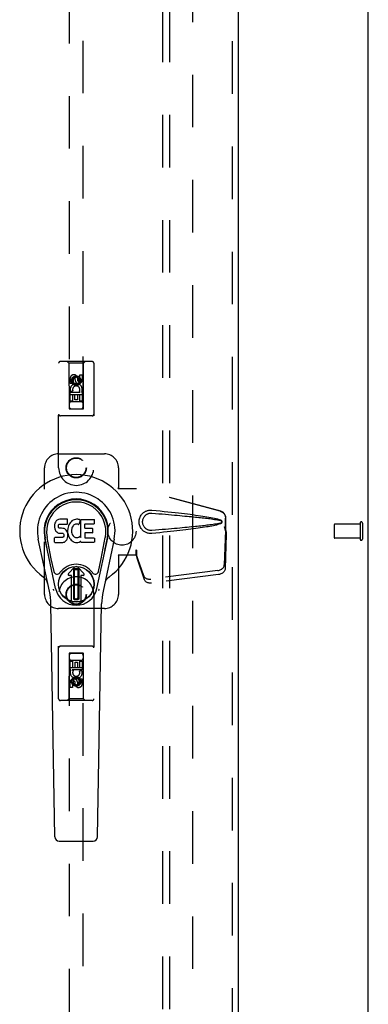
# Model space of a CAD drawing. Header units: inches. Extents: x 0 to 170, y 0 to 110.
# Tile 4 of 15: x 75 to 81, y 32 to 50. Entities that reach past the tile are written whole.
import ezdxf

# ---------------------------------------------------------------- set-up
doc = ezdxf.new("R2010")
doc.units = ezdxf.units.IN
doc.header["$LTSCALE"] = 9.35
doc.header["$MEASUREMENT"] = 0
doc.linetypes.add('HIDDEN', pattern=[0.2, 0.1, -0.1])
doc.layers.get('0').update_dxf_attribs({"linetype": 'CONTINUOUS'})
for name, color, linetype in [('DEFAULT_2', 8, 'HIDDEN'), ('DOOR_ASSEMBLY', 7, 'CONTINUOUS'), ('SUBPANEL', 7, 'CONTINUOUS')]:
    doc.layers.add(name, color=color, linetype=linetype)

msp = doc.modelspace()

# ---------------------------------------------------------------- linework, layer by layer
at = {"color": 3, "linetype": 'Continuous'}
msp.add_line((81.131, 6.69), (81.131, 74.482), dxfattribs=at)
at = {"layer": 'DEFAULT_2', "color": 8, "linetype": 'HIDDEN'}
for p, q in [((78.006, 71.138), (78.006, 10.034)), ((80.527, 40.7), (80.527, 40.472)), ((80.984, 40.71), (80.537, 40.71)), ((80.984, 40.728), (80.984, 40.444)), ((81.027, 40.728), (81.027, 40.444)), ((80.984, 40.462), (80.537, 40.462))]:
    msp.add_line(p, q, dxfattribs=at)
for centre, radius, start, end in [((80.537, 40.7), 0.01, 90, 180), ((81.005, 40.728), 0.0215, 0, 180), ((80.537, 40.472), 0.01, 180, 270), ((81.005, 40.444), 0.0215, 180, 360)]:
    msp.add_arc(centre, radius, start, end, dxfattribs=at)
at = {"layer": 'DOOR_ASSEMBLY', "color": 8, "linetype": 'HIDDEN'}
for p, q in [((78.714, 71.732), (78.714, 9.44)), ((75.818, 70.759), (75.818, 42.757)), ((76.068, 42.757), (76.068, 70.759)), ((76.226, 43.599), (75.661, 43.599)), ((75.813, 43.569), (75.783, 43.599)), ((76.073, 43.569), (76.103, 43.599)), ((75.631, 41.711), (75.631, 43.569)), ((76.073, 43.569), (75.813, 43.569)), ((75.813, 43.569), (75.817, 42.759)), ((76.07, 42.759), (76.073, 43.569)), ((76.256, 43.569), (76.256, 41.711)), ((75.837, 43.209), (75.837, 43.301)), ((75.879, 43.301), (75.879, 43.209)), ((75.943, 43.33), (75.881, 43.294)), ((75.881, 43.294), (75.891, 43.289)), ((75.881, 43.294), (75.881, 43.222)), ((75.881, 43.222), (75.891, 43.228)), ((75.943, 43.319), (75.891, 43.289)), ((75.891, 43.289), (75.891, 43.228)), ((75.891, 43.228), (75.943, 43.198)), ((75.923, 43.273), (75.923, 43.301)), ((76.006, 43.294), (75.943, 43.33)), ((75.943, 43.33), (75.943, 43.319)), ((75.996, 43.289), (75.943, 43.319)), ((75.943, 43.198), (75.996, 43.228)), ((75.964, 43.315), (75.964, 43.269)), ((76.006, 43.294), (75.996, 43.289)), ((75.996, 43.228), (75.996, 43.289)), ((76.006, 43.222), (75.996, 43.228)), ((76.006, 43.222), (76.006, 43.294)), ((76.007, 43.365), (76.05, 43.365)), ((76.007, 43.273), (76.007, 43.365)), ((76.05, 43.365), (76.05, 43.273)), ((75.879, 43.209), (75.837, 43.209)), ((75.837, 43.053), (76.014, 43.053)), ((75.837, 42.896), (75.837, 43.053)), ((75.885, 43.077), (75.846, 43.06)), ((75.881, 43.222), (75.943, 43.186)), ((75.943, 43.186), (76.006, 43.222)), ((75.943, 43.186), (75.943, 43.198)), ((76.014, 43.053), (75.996, 43.066)), ((76.039, 43.056), (76.037, 43.053)), ((76.037, 43.053), (76.05, 43.053)), ((76.05, 43.053), (76.05, 42.896)), ((76.071, 43.009), (75.816, 43.009)), ((75.879, 42.896), (75.837, 42.896)), ((76.028, 42.884), (75.858, 42.884)), ((75.921, 43.01), (75.879, 43.01)), ((75.879, 43.01), (75.879, 42.896)), ((75.921, 42.918), (75.921, 43.01)), ((75.964, 42.918), (75.921, 42.918)), ((76.007, 43.01), (75.964, 43.01)), ((75.964, 43.01), (75.964, 42.918)), ((76.007, 42.896), (76.007, 43.01)), ((76.05, 42.896), (76.007, 42.896)), ((75.817, 42.759), (76.07, 42.759)), ((75.818, 42.76), (76.068, 42.76)), ((75.818, 42.757), (76.068, 42.757)), ((76.226, 42.634), (75.661, 42.634)), ((75.631, 41.961), (76.443, 41.961)), ((75.381, 39.461), (75.381, 41.711)), ((76.693, 41.711), (76.693, 41.358)), ((76.69, 41.341), (76.693, 41.358)), ((76.69, 41.341), (77.011, 41.341)), ((76.698, 41.341), (76.693, 41.358)), ((78.501, 40.939), (77.003, 41.341)), ((78.509, 40.939), (77.011, 41.341)), ((78.593, 40.588), (78.593, 40.818)), ((78.601, 40.588), (78.601, 40.818)), ((78.571, 40.67), (78.593, 40.588)), ((78.579, 40.67), (78.601, 40.588)), ((78.595, 40.616), (78.604, 40.56)), ((78.593, 40.6), (78.573, 39.985)), ((78.606, 40.529), (78.587, 39.913)), ((78.593, 40.6), (78.606, 40.529)), ((78.601, 40.588), (78.593, 40.588)), ((78.604, 40.56), (78.604, 40.549)), ((78.604, 40.549), (78.605, 40.538)), ((78.605, 40.538), (78.606, 40.529)), ((77.011, 40.161), (76.69, 40.161)), ((76.69, 40.161), (76.693, 40.144)), ((76.698, 40.161), (76.693, 40.144)), ((76.693, 40.144), (76.693, 39.461)), ((77.011, 40.249), (77.003, 40.249)), ((77.003, 40.249), (77.003, 40.161)), ((77.142, 39.791), (77.01, 40.174)), ((77.023, 40.103), (77.01, 40.174)), ((77.011, 40.249), (77.011, 40.161)), ((77.155, 39.72), (77.023, 40.103)), ((78.456, 39.885), (77.268, 39.733)), ((78.469, 39.814), (77.282, 39.662)), ((75.631, 37.604), (75.631, 39.461)), ((76.256, 39.461), (76.256, 37.604)), ((76.443, 39.211), (75.631, 39.211)), ((76.226, 38.539), (75.661, 38.539)), ((75.817, 38.414), (75.813, 37.604)), ((75.817, 38.414), (76.07, 38.414)), ((76.068, 38.415), (75.818, 38.415)), ((75.818, 38.415), (75.818, 10.414)), ((76.068, 38.412), (75.818, 38.412)), ((76.068, 10.414), (76.068, 38.415)), ((76.073, 37.604), (76.07, 38.414)), ((75.816, 38.164), (76.071, 38.164)), ((75.837, 38.276), (75.879, 38.276)), ((75.837, 38.12), (75.837, 38.276)), ((75.858, 38.289), (76.028, 38.289)), ((75.879, 38.276), (75.879, 38.162)), ((75.879, 38.162), (75.923, 38.162)), ((75.923, 38.254), (75.965, 38.254)), ((75.923, 38.162), (75.923, 38.254)), ((75.965, 38.254), (75.965, 38.162)), ((75.965, 38.162), (76.007, 38.162)), ((76.007, 38.276), (76.05, 38.276)), ((76.007, 38.162), (76.007, 38.276)), ((76.05, 38.276), (76.05, 38.12)), ((75.849, 38.12), (75.837, 38.12)), ((75.847, 38.116), (75.849, 38.12)), ((76.05, 38.12), (75.872, 38.12)), ((75.872, 38.12), (75.891, 38.107)), ((75.943, 37.986), (75.881, 37.95)), ((76.006, 37.95), (75.943, 37.986)), ((75.943, 37.986), (75.943, 37.974)), ((76.002, 38.095), (76.041, 38.112)), ((75.837, 37.807), (75.837, 37.899)), ((75.879, 37.807), (75.837, 37.807)), ((75.879, 37.899), (75.879, 37.807)), ((75.881, 37.95), (75.891, 37.944)), ((75.881, 37.95), (75.881, 37.878)), ((75.881, 37.878), (75.891, 37.884)), ((75.881, 37.878), (75.943, 37.842)), ((75.943, 37.974), (75.891, 37.944)), ((75.891, 37.944), (75.891, 37.884)), ((75.891, 37.884), (75.943, 37.853)), ((75.923, 37.857), (75.923, 37.903)), ((75.996, 37.944), (75.943, 37.974)), ((75.943, 37.853), (75.996, 37.884)), ((75.943, 37.842), (76.006, 37.878)), ((75.943, 37.842), (75.943, 37.853)), ((75.964, 37.899), (75.964, 37.871)), ((76.006, 37.95), (75.996, 37.944)), ((75.996, 37.884), (75.996, 37.944)), ((76.006, 37.878), (75.996, 37.884)), ((76.006, 37.878), (76.006, 37.95)), ((76.007, 37.963), (76.05, 37.963)), ((76.007, 37.871), (76.007, 37.963)), ((76.05, 37.963), (76.05, 37.871)), ((76.226, 37.574), (75.661, 37.574)), ((75.813, 37.604), (75.783, 37.574)), ((76.073, 37.604), (75.813, 37.604)), ((76.073, 37.604), (76.103, 37.574))]:
    msp.add_line(p, q, dxfattribs=at)
at = {"layer": 'DOOR_ASSEMBLY', "color": 3, "linetype": 'Continuous'}
msp.add_line((78.818, 71.732), (78.818, 9.44), dxfattribs=at)
at = {"layer": 'DOOR_ASSEMBLY', "color": 7, "linetype": 'Continuous'}
for p, q in [((75.605, 40.78), (75.595, 40.774)), ((75.627, 40.79), (75.605, 40.78)), ((75.65, 40.797), (75.627, 40.79)), ((75.79, 40.797), (75.65, 40.797)), ((75.791, 40.755), (75.79, 40.797)), ((75.886, 40.78), (75.867, 40.767)), ((75.906, 40.789), (75.886, 40.78)), ((75.928, 40.794), (75.906, 40.789)), ((75.95, 40.796), (75.928, 40.794)), ((75.972, 40.796), (75.95, 40.796)), ((75.984, 40.794), (75.972, 40.796)), ((75.994, 40.791), (75.984, 40.794)), ((76.013, 40.778), (75.994, 40.791)), ((76.023, 40.795), (76.26, 40.795)), ((76.023, 40.47), (76.023, 40.795)), ((76.264, 40.791), (76.264, 40.717)), ((75.559, 40.7), (75.557, 40.677)), ((75.557, 40.677), (75.558, 40.653)), ((75.558, 40.653), (75.562, 40.629)), ((75.564, 40.724), (75.559, 40.7)), ((75.562, 40.629), (75.57, 40.607)), ((75.573, 40.746), (75.564, 40.724)), ((75.57, 40.607), (75.583, 40.587)), ((75.587, 40.766), (75.573, 40.746)), ((75.595, 40.774), (75.587, 40.766)), ((75.628, 40.665), (75.629, 40.68)), ((75.629, 40.657), (75.628, 40.665)), ((75.629, 40.68), (75.631, 40.695)), ((75.631, 40.65), (75.629, 40.657)), ((75.631, 40.695), (75.634, 40.702)), ((75.636, 40.644), (75.631, 40.65)), ((75.634, 40.702), (75.64, 40.707)), ((75.642, 40.64), (75.636, 40.644)), ((75.64, 40.707), (75.654, 40.711)), ((75.656, 40.636), (75.642, 40.64)), ((75.654, 40.711), (75.669, 40.712)), ((75.68, 40.637), (75.656, 40.636)), ((75.669, 40.712), (75.782, 40.712)), ((75.704, 40.635), (75.68, 40.637)), ((75.728, 40.63), (75.704, 40.635)), ((75.739, 40.625), (75.728, 40.63)), ((75.748, 40.619), (75.739, 40.625)), ((75.766, 40.602), (75.748, 40.619)), ((75.779, 40.582), (75.766, 40.602)), ((75.782, 40.712), (75.787, 40.713)), ((75.787, 40.713), (75.789, 40.718)), ((75.789, 40.718), (75.79, 40.731)), ((75.794, 40.633), (75.789, 40.589)), ((75.79, 40.731), (75.791, 40.755)), ((75.798, 40.655), (75.794, 40.633)), ((75.804, 40.677), (75.798, 40.655)), ((75.813, 40.697), (75.804, 40.677)), ((75.823, 40.717), (75.813, 40.697)), ((75.836, 40.735), (75.823, 40.717)), ((75.851, 40.752), (75.836, 40.735)), ((75.867, 40.767), (75.851, 40.752)), ((75.863, 40.632), (75.859, 40.605)), ((75.859, 40.605), (75.859, 40.578)), ((75.866, 40.644), (75.863, 40.632)), ((75.872, 40.656), (75.866, 40.644)), ((75.886, 40.679), (75.872, 40.656)), ((75.895, 40.69), (75.886, 40.679)), ((75.905, 40.697), (75.895, 40.69)), ((75.93, 40.708), (75.905, 40.697)), ((75.943, 40.711), (75.93, 40.708)), ((75.956, 40.711), (75.943, 40.711)), ((75.97, 40.708), (75.956, 40.711)), ((75.982, 40.703), (75.97, 40.708)), ((76.014, 40.773), (75.988, 40.705)), ((76.093, 40.708), (76.093, 40.64)), ((76.26, 40.712), (76.098, 40.712)), ((76.098, 40.636), (76.229, 40.636)), ((76.233, 40.631), (76.233, 40.558)), ((75.467, 39.516), (75.269, 40.442)), ((75.577, 39.564), (75.385, 40.467)), ((75.433, 40.241), (75.389, 40.468)), ((75.501, 40.094), (75.426, 40.475)), ((75.56, 40.391), (75.56, 40.466)), ((75.623, 40.471), (75.564, 40.47)), ((75.583, 40.587), (75.599, 40.57)), ((75.599, 40.57), (75.619, 40.556)), ((75.619, 40.556), (75.63, 40.552)), ((75.684, 40.471), (75.623, 40.471)), ((75.63, 40.552), (75.642, 40.55)), ((75.642, 40.55), (75.689, 40.55)), ((75.699, 40.472), (75.684, 40.471)), ((75.689, 40.55), (75.697, 40.549)), ((75.697, 40.549), (75.704, 40.547)), ((75.706, 40.476), (75.699, 40.472)), ((75.704, 40.547), (75.71, 40.542)), ((75.711, 40.481), (75.706, 40.476)), ((75.71, 40.542), (75.715, 40.536)), ((75.721, 40.493), (75.711, 40.481)), ((75.715, 40.536), (75.721, 40.523)), ((75.721, 40.523), (75.724, 40.507)), ((75.723, 40.5), (75.721, 40.493)), ((75.724, 40.507), (75.723, 40.5)), ((75.768, 40.422), (75.775, 40.432)), ((75.775, 40.432), (75.78, 40.443)), ((75.788, 40.56), (75.779, 40.582)), ((75.78, 40.443), (75.789, 40.465)), ((75.794, 40.536), (75.788, 40.56)), ((75.789, 40.589), (75.79, 40.567)), ((75.789, 40.465), (75.795, 40.489)), ((75.79, 40.567), (75.793, 40.545)), ((75.793, 40.545), (75.798, 40.523)), ((75.797, 40.513), (75.794, 40.536)), ((75.795, 40.489), (75.797, 40.513)), ((75.798, 40.523), (75.805, 40.502)), ((75.805, 40.502), (75.826, 40.463)), ((75.826, 40.463), (75.839, 40.444)), ((75.839, 40.444), (75.853, 40.427)), ((75.853, 40.427), (75.87, 40.412)), ((75.859, 40.578), (75.86, 40.565)), ((75.86, 40.565), (75.863, 40.552)), ((75.863, 40.552), (75.873, 40.527)), ((75.873, 40.527), (75.887, 40.504)), ((75.887, 40.504), (75.895, 40.494)), ((75.895, 40.494), (75.905, 40.485)), ((75.905, 40.485), (75.917, 40.478)), ((75.917, 40.478), (75.929, 40.473)), ((75.929, 40.473), (75.942, 40.47)), ((75.942, 40.47), (75.956, 40.47)), ((75.956, 40.47), (75.969, 40.472)), ((75.969, 40.472), (75.981, 40.476)), ((75.981, 40.476), (75.994, 40.481)), ((75.994, 40.481), (76.005, 40.489)), ((76.011, 40.488), (76.023, 40.47)), ((76.094, 40.549), (76.094, 40.472)), ((76.229, 40.554), (76.099, 40.554)), ((76.099, 40.467), (76.26, 40.467)), ((76.265, 40.463), (76.265, 40.391)), ((76.309, 39.564), (76.502, 40.467)), ((76.386, 40.094), (76.46, 40.475)), ((76.617, 40.442), (76.42, 39.516)), ((76.453, 40.241), (76.498, 40.468)), ((75.564, 40.386), (75.708, 40.386)), ((75.708, 40.386), (75.72, 40.388)), ((75.72, 40.388), (75.732, 40.392)), ((75.732, 40.392), (75.751, 40.405)), ((75.751, 40.405), (75.768, 40.422)), ((75.87, 40.412), (75.888, 40.399)), ((75.888, 40.399), (75.897, 40.394)), ((75.897, 40.394), (75.908, 40.39)), ((75.908, 40.39), (75.93, 40.384)), ((75.93, 40.384), (75.952, 40.382)), ((75.952, 40.382), (75.974, 40.385)), ((75.974, 40.385), (75.995, 40.392)), ((75.995, 40.392), (76.014, 40.403)), ((76.025, 40.403), (76.014, 40.403)), ((76.014, 40.403), (76.014, 40.403)), ((76.025, 40.391), (76.025, 40.403)), ((76.26, 40.386), (76.029, 40.386)), ((75.549, 39.869), (75.501, 40.094)), ((76.338, 39.869), (76.386, 40.094)), ((75.805, 39.833), (75.915, 39.943)), ((75.915, 39.943), (75.805, 39.833)), ((75.9, 39.905), (75.914, 39.919)), ((75.914, 39.891), (75.9, 39.905)), ((75.9, 39.378), (75.9, 39.905)), ((75.914, 39.919), (75.973, 39.919)), ((75.914, 39.919), (75.927, 39.905)), ((75.927, 39.905), (75.914, 39.891)), ((75.927, 39.905), (75.959, 39.905)), ((75.959, 39.905), (75.973, 39.919)), ((75.973, 39.892), (75.959, 39.905)), ((76.081, 39.833), (75.971, 39.943)), ((75.971, 39.943), (76.081, 39.833)), ((75.973, 39.919), (75.987, 39.905)), ((75.987, 39.905), (75.973, 39.892)), ((75.987, 39.905), (75.987, 39.378)), ((75.861, 39.799), (75.819, 39.799)), ((75.861, 39.799), (75.819, 39.799)), ((75.861, 39.799), (75.861, 39.799)), ((75.861, 39.34), (75.861, 39.799)), ((75.861, 39.34), (75.861, 39.799)), ((75.914, 39.392), (75.914, 39.891)), ((75.973, 39.892), (75.973, 39.392)), ((76.067, 39.799), (76.026, 39.799)), ((76.067, 39.799), (76.026, 39.799)), ((76.026, 39.799), (76.026, 39.799)), ((76.026, 39.799), (76.026, 39.34)), ((76.026, 39.799), (76.026, 39.34)), ((75.9, 39.378), (75.914, 39.392)), ((75.914, 39.364), (75.9, 39.378)), ((75.914, 39.392), (75.928, 39.378)), ((75.928, 39.378), (75.914, 39.364)), ((75.959, 39.378), (75.928, 39.378)), ((75.959, 39.378), (75.973, 39.392)), ((75.973, 39.364), (75.959, 39.378)), ((75.973, 39.392), (75.987, 39.378)), ((75.987, 39.378), (75.973, 39.364)), ((75.565, 35.152), (75.492, 39.291)), ((75.973, 39.364), (75.914, 39.364)), ((76.322, 35.152), (76.394, 39.291)), ((75.643, 35.074), (76.243, 35.074))]:
    msp.add_line(p, q, dxfattribs=at)
at = {"layer": 'DOOR_ASSEMBLY', "color": 8, "linetype": 'HIDDEN'}
for points in [[(77.287, 40.543), (77.274, 40.542), (77.261, 40.542), (77.248, 40.543), (77.236, 40.544), (77.223, 40.547), (77.21, 40.55), (77.198, 40.554), (77.186, 40.559), (77.174, 40.564), (77.163, 40.57), (77.151, 40.578), (77.14, 40.586), (77.129, 40.596), (77.117, 40.607), (77.106, 40.619), (77.096, 40.634), (77.087, 40.649), (77.079, 40.665), (77.072, 40.681), (77.067, 40.698), (77.063, 40.716), (77.061, 40.733), (77.061, 40.75), (77.061, 40.768), (77.063, 40.785), (77.067, 40.802), (77.072, 40.819), (77.078, 40.836), (77.086, 40.852), (77.095, 40.867), (77.105, 40.881), (77.116, 40.894), (77.128, 40.905), (77.139, 40.915), (77.15, 40.924), (77.162, 40.931), (77.174, 40.938), (77.185, 40.943), (77.197, 40.948), (77.21, 40.952), (77.222, 40.955), (77.235, 40.958), (77.248, 40.959)], [(77.248, 40.959), (77.261, 40.96), (77.274, 40.96), (77.287, 40.959)], [(77.287, 40.959), (77.363, 40.951), (77.435, 40.944), (77.505, 40.937), (77.572, 40.93), (77.636, 40.923), (77.698, 40.916), (77.757, 40.91), (77.813, 40.903), (77.867, 40.897), (77.919, 40.89), (77.969, 40.884), (78.017, 40.878), (78.063, 40.872), (78.107, 40.866), (78.149, 40.86), (78.189, 40.854), (78.228, 40.848), (78.265, 40.842), (78.3, 40.836), (78.334, 40.83), (78.366, 40.823), (78.397, 40.817), (78.426, 40.81), (78.454, 40.803), (78.48, 40.795), (78.505, 40.786)], [(77.287, 40.597), (77.278, 40.596), (77.268, 40.596), (77.259, 40.597), (77.25, 40.598), (77.24, 40.6), (77.231, 40.602), (77.222, 40.605), (77.214, 40.609), (77.205, 40.613), (77.197, 40.618), (77.189, 40.623), (77.181, 40.629), (77.172, 40.636), (77.164, 40.644), (77.157, 40.653), (77.149, 40.663), (77.143, 40.674), (77.137, 40.685), (77.132, 40.697), (77.129, 40.708), (77.126, 40.719), (77.124, 40.729), (77.123, 40.74), (77.123, 40.75), (77.123, 40.761), (77.124, 40.771), (77.126, 40.782), (77.128, 40.793), (77.132, 40.804), (77.136, 40.815), (77.142, 40.826), (77.148, 40.837), (77.155, 40.847), (77.163, 40.857), (77.171, 40.865), (77.18, 40.872), (77.188, 40.879), (77.196, 40.884), (77.205, 40.889), (77.213, 40.893), (77.222, 40.897), (77.231, 40.9), (77.24, 40.902), (77.249, 40.904), (77.259, 40.905), (77.268, 40.906), (77.278, 40.906), (77.287, 40.906)], [(77.287, 40.906), (77.35, 40.9), (77.412, 40.895), (77.471, 40.89), (77.528, 40.885), (77.582, 40.88), (77.635, 40.876), (77.686, 40.871), (77.735, 40.867), (77.782, 40.863), (77.827, 40.858), (77.87, 40.854), (77.911, 40.851), (77.951, 40.847), (77.988, 40.843), (78.024, 40.84), (78.059, 40.836), (78.091, 40.833), (78.123, 40.829), (78.153, 40.826), (78.182, 40.823), (78.21, 40.82), (78.238, 40.817), (78.265, 40.813), (78.292, 40.81), (78.319, 40.807), (78.345, 40.803), (78.372, 40.799), (78.399, 40.795), (78.426, 40.791), (78.453, 40.786), (78.479, 40.781), (78.505, 40.775)], [(78.501, 40.939), (78.514, 40.934), (78.526, 40.929), (78.538, 40.922), (78.549, 40.914), (78.559, 40.904), (78.568, 40.894), (78.575, 40.883), (78.582, 40.871), (78.587, 40.858), (78.59, 40.845), (78.593, 40.832), (78.593, 40.818)], [(78.505, 40.786), (78.511, 40.783), (78.517, 40.779), (78.521, 40.774), (78.525, 40.769), (78.527, 40.763), (78.529, 40.758), (78.53, 40.751), (78.529, 40.745), (78.528, 40.739), (78.525, 40.733), (78.521, 40.728), (78.517, 40.723), (78.511, 40.719), (78.505, 40.716)], [(78.505, 40.775), (78.511, 40.773), (78.515, 40.771), (78.519, 40.768), (78.522, 40.764), (78.524, 40.76), (78.525, 40.755), (78.526, 40.751), (78.525, 40.746), (78.524, 40.742), (78.522, 40.738), (78.519, 40.734), (78.515, 40.731), (78.51, 40.729), (78.505, 40.727)], [(78.601, 40.818), (78.6, 40.832), (78.598, 40.845), (78.594, 40.858), (78.589, 40.871), (78.583, 40.883), (78.575, 40.894), (78.566, 40.904), (78.556, 40.914), (78.546, 40.922), (78.534, 40.929), (78.522, 40.934), (78.509, 40.939)], [(78.505, 40.727), (78.479, 40.721), (78.453, 40.716), (78.426, 40.711), (78.399, 40.707), (78.373, 40.703), (78.346, 40.699), (78.319, 40.695), (78.292, 40.692), (78.265, 40.689), (78.238, 40.686), (78.211, 40.682), (78.183, 40.679), (78.154, 40.676), (78.123, 40.673), (78.092, 40.669), (78.059, 40.666), (78.025, 40.663), (77.989, 40.659), (77.951, 40.655), (77.912, 40.652), (77.871, 40.648), (77.827, 40.644), (77.782, 40.64), (77.736, 40.635), (77.687, 40.631), (77.636, 40.626), (77.583, 40.622), (77.528, 40.617), (77.471, 40.612), (77.412, 40.607), (77.351, 40.602), (77.287, 40.597)], [(78.505, 40.716), (78.483, 40.708), (78.459, 40.701), (78.433, 40.694), (78.407, 40.688), (78.379, 40.682), (78.35, 40.676), (78.319, 40.67), (78.288, 40.664), (78.255, 40.659), (78.22, 40.653), (78.184, 40.648), (78.147, 40.642), (78.107, 40.636), (78.067, 40.631), (78.024, 40.625), (77.98, 40.619), (77.934, 40.614), (77.887, 40.608), (77.837, 40.602), (77.785, 40.596), (77.731, 40.59), (77.675, 40.583), (77.616, 40.577), (77.556, 40.571), (77.492, 40.564), (77.427, 40.557), (77.358, 40.55), (77.287, 40.543)], [(78.571, 40.67), (78.577, 40.65), (78.582, 40.631), (78.588, 40.612), (78.593, 40.594), (78.598, 40.576), (78.604, 40.56)], [(78.579, 40.67), (78.582, 40.66), (78.584, 40.651), (78.587, 40.642), (78.59, 40.633), (78.592, 40.624), (78.595, 40.616)], [(78.595, 40.616), (78.595, 40.613), (78.594, 40.61), (78.594, 40.607), (78.593, 40.605), (78.593, 40.602), (78.593, 40.6)], [(77.003, 40.249), (77.006, 40.228), (77.009, 40.208), (77.011, 40.189), (77.014, 40.17), (77.021, 40.123)], [(77.011, 40.228), (77.011, 40.208), (77.011, 40.199), (77.01, 40.19)], [(77.01, 40.19), (77.01, 40.185), (77.01, 40.182), (77.01, 40.179), (77.01, 40.177), (77.01, 40.174)], [(77.011, 40.249), (77.011, 40.238), (77.011, 40.228)], [(77.018, 40.142), (77.016, 40.152), (77.014, 40.17), (77.013, 40.186), (77.011, 40.2), (77.011, 40.213), (77.011, 40.221)], [(77.021, 40.123), (77.023, 40.108), (77.023, 40.103)], [(78.456, 39.885), (78.471, 39.888), (78.486, 39.892), (78.501, 39.898), (78.514, 39.904), (78.527, 39.912), (78.538, 39.92), (78.548, 39.93), (78.557, 39.94), (78.564, 39.951), (78.569, 39.962), (78.572, 39.973), (78.573, 39.985)], [(78.587, 39.913), (78.586, 39.902), (78.582, 39.891), (78.577, 39.88), (78.571, 39.869), (78.562, 39.859), (78.552, 39.849), (78.541, 39.841), (78.528, 39.833), (78.514, 39.826), (78.5, 39.821), (78.485, 39.817), (78.469, 39.814)], [(77.142, 39.791), (77.146, 39.781), (77.152, 39.772), (77.159, 39.764), (77.167, 39.756), (77.177, 39.749), (77.188, 39.744), (77.2, 39.739), (77.213, 39.735), (77.226, 39.733), (77.24, 39.732), (77.254, 39.732), (77.268, 39.733)], [(77.282, 39.662), (77.268, 39.661), (77.254, 39.661), (77.24, 39.662), (77.226, 39.664), (77.214, 39.668), (77.202, 39.672), (77.191, 39.678), (77.181, 39.685), (77.172, 39.692), (77.165, 39.701), (77.159, 39.71), (77.155, 39.72)]]:
    msp.add_lwpolyline(points, dxfattribs=at)
at = {"layer": 'DOOR_ASSEMBLY', "color": 7, "linetype": 'Continuous'}
for points in [[(75.545, 39.533), (75.543, 39.539), (75.542, 39.544), (75.54, 39.55), (75.539, 39.555)], [(76.348, 39.555), (76.346, 39.55), (76.345, 39.544), (76.343, 39.539), (76.341, 39.533)]]:
    msp.add_lwpolyline(points, dxfattribs=at)
at = {"layer": 'DOOR_ASSEMBLY', "color": 8, "linetype": 'HIDDEN'}
for centre, radius in [((75.943, 43.259), 0.085), ((75.943, 43.259), 0.0845), ((75.943, 41.711), 0.18), ((75.943, 41.711), 0.172), ((75.943, 39.461), 0.18), ((75.943, 39.461), 0.172), ((75.943, 37.914), 0.085), ((75.943, 37.914), 0.0845)]:
    msp.add_circle(centre, radius, dxfattribs=at)
at = {"layer": 'DOOR_ASSEMBLY', "color": 7, "linetype": 'Continuous'}
for radius in [0.317, 0.313]:
    msp.add_circle((75.943, 39.642), radius, dxfattribs=at)
at = {"layer": 'DOOR_ASSEMBLY', "color": 8, "linetype": 'HIDDEN'}
for centre, radius, start, end in [((75.661, 43.569), 0.03, 90, 180), ((76.226, 43.569), 0.03, 0, 90), ((75.901, 43.301), 0.0644, 12.2995, 180.0775), ((75.901, 43.301), 0.0219, 359.9011, 180), ((75.986, 43.273), 0.0635, 180, 360), ((75.985, 43.273), 0.0219, 190.307, 360), ((75.943, 43.102), 0.107, 334.2636, 203.4027), ((75.943, 43.102), 0.0639, 324.8895, 203.4026), ((75.858, 42.844), 0.04, 90, 180), ((76.028, 42.844), 0.04, 0, 90), ((75.858, 42.799), 0.04, 180, 270), ((76.028, 42.799), 0.04, 270, 360), ((75.661, 42.664), 0.03, 180, 270), ((76.226, 42.664), 0.03, 270, 360), ((75.631, 41.711), 0.25, 90, 180), ((76.443, 41.711), 0.25, 0, 90), ((75.943, 41.711), 0.312, 180, 360), ((75.943, 39.461), 0.312, 0, 180), ((75.631, 39.461), 0.25, 180, 270), ((76.443, 39.461), 0.25, 270, 360), ((75.661, 38.509), 0.03, 90, 180), ((76.226, 38.509), 0.03, 0, 90), ((75.858, 38.374), 0.04, 90, 180), ((75.858, 38.329), 0.04, 180, 270), ((76.028, 38.374), 0.04, 0, 90), ((76.028, 38.329), 0.04, 270, 360), ((75.943, 38.07), 0.107, 154.2636, 23.4027), ((75.943, 38.07), 0.0639, 144.8895, 23.4026), ((75.9, 37.899), 0.0635, 0, 180), ((75.901, 37.899), 0.0219, 10.307, 180), ((75.985, 37.871), 0.0644, 192.2995, 0.0775), ((75.985, 37.871), 0.0219, 179.9011, 360), ((75.661, 37.604), 0.03, 180, 270), ((76.226, 37.604), 0.03, 270, 360)]:
    msp.add_arc(centre, radius, start, end, dxfattribs=at)
at = {"layer": 'DOOR_ASSEMBLY', "color": 7, "linetype": 'Continuous'}
for centre, radius, start, end in [((75.943, 40.586), 1.004, 305.5066, 234.4934), ((75.943, 40.586), 0.689, 347.9703, 192.0297), ((75.943, 40.586), 0.571, 347.9703, 192.0297), ((75.943, 40.576), 0.527, 348.9402, 191.0594), ((76.01, 40.775), 0.00448, 339.0016, 51.8729), ((76.26, 40.791), 0.00448, 0, 90), ((75.984, 40.707), 0.00448, 246.1578, 339.0016), ((76.098, 40.708), 0.00448, 90, 180), ((76.098, 40.64), 0.00448, 180, 270), ((76.229, 40.631), 0.00448, 0, 90), ((76.26, 40.717), 0.00448, 270, 360), ((75.564, 40.466), 0.00448, 90, 180.0119), ((76.007, 40.485), 0.00448, 34.0893, 127.3444), ((76.099, 40.549), 0.00448, 90, 180), ((76.099, 40.472), 0.00448, 180, 270), ((76.229, 40.558), 0.00448, 270, 360), ((76.26, 40.463), 0.00448, 0, 90), ((75.564, 40.391), 0.00483, 180, 270), ((76.029, 40.391), 0.00448, 180, 270), ((76.26, 40.391), 0.00448, 270, 360), ((75.943, 39.642), 0.354, 35.4237, 144.5763), ((75.943, 39.915), 0.0394, 45, 135), ((75.943, 39.915), 0.0392, 45, 135), ((75.246, 39.609), 0.197, 12.0297, 54.4934), ((75.606, 39.881), 0.0591, 192.0297, 324.5763), ((75.819, 39.819), 0.0197, 135, 270), ((75.819, 39.819), 0.0195, 135, 270), ((76.067, 39.819), 0.0197, 270, 45), ((76.067, 39.819), 0.0195, 270, 45), ((76.28, 39.881), 0.0591, 215.4237, 347.9703), ((76.641, 39.609), 0.197, 125.5066, 167.9703), ((75.943, 39.642), 0.374, 192.0297, 347.9703), ((74.312, 39.27), 1.181, 1, 12.0297), ((77.575, 39.27), 1.181, 167.9703, 179), ((75.943, 39.642), 0.313, 254.7027, 285.2973), ((75.643, 35.153), 0.0787, 181, 270), ((76.243, 35.153), 0.0787, 270, 359)]:
    msp.add_arc(centre, radius, start, end, dxfattribs=at)
msp.add_ellipse((75.943, 40.576), major_axis=(0, 0.565), ratio=0.999848, start_param=-1.76365, end_param=1.76365, dxfattribs=at)
at = {"layer": 'SUBPANEL', "color": 8, "linetype": 'HIDDEN'}
for p, q in [((77.474, 68.555), (77.474, 12.617)), ((77.599, 68.555), (77.599, 12.617))]:
    msp.add_line(p, q, dxfattribs=at)
msp.add_circle((76.756, 40.586), 0.25, dxfattribs=at)

doc.saveas('drawing.dxf')
